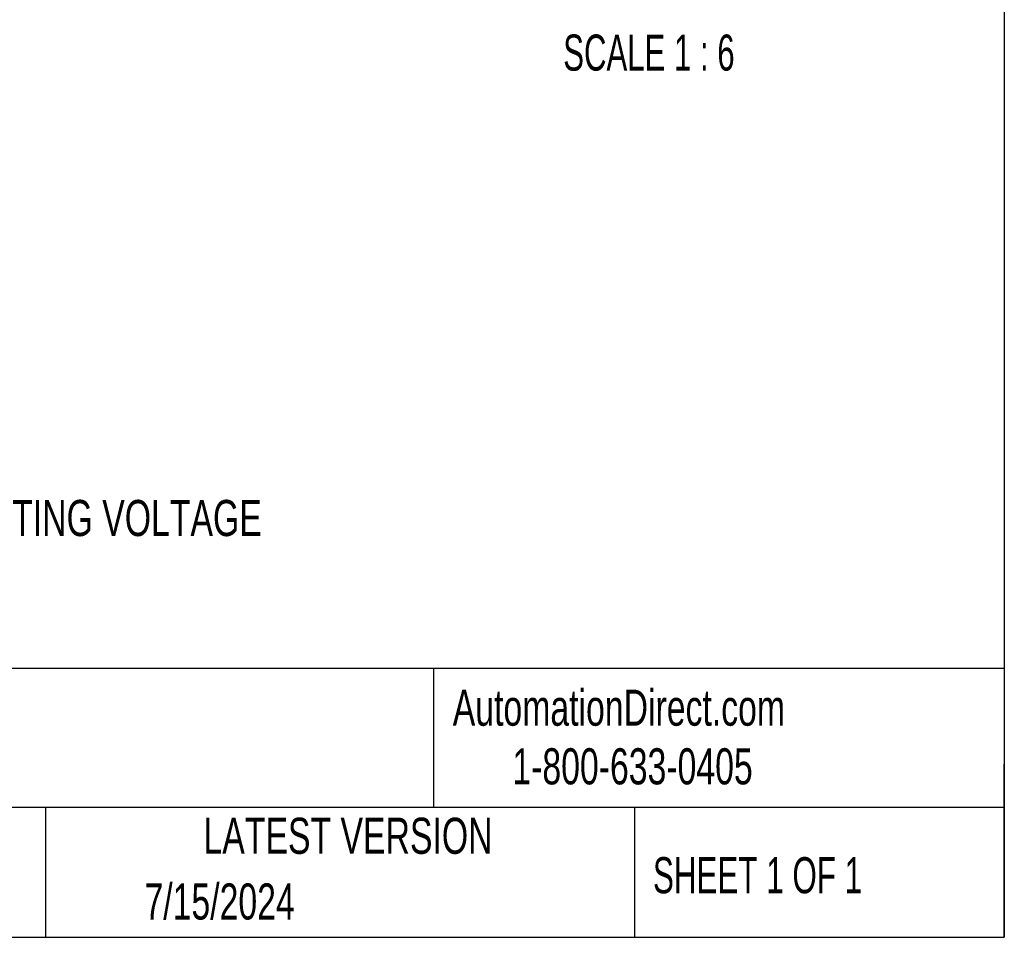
# Model space of a CAD drawing. Header units: inches. Extents: x 3 to 150, y 3 to 116.
# Tile 28 of 58: x 119 to 150, y 3 to 33. Entities that reach past the tile are written whole.
import ezdxf

# ---------------------------------------------------------------- set-up
doc = ezdxf.new("R2010")
doc.units = ezdxf.units.IN
doc.header["$LTSCALE"] = 14
doc.header["$MEASUREMENT"] = 0
doc.layers.add('TEXT', color=140, linetype='Continuous', lineweight=25)
doc.styles.add('SLDTEXTSTYLE0', font='TXT', dxfattribs={"width": 0.7})
doc.styles.add('SLDTEXTSTYLE1', font='TXT', dxfattribs={"width": 0.65})
doc.styles.add('SLDTEXTSTYLE2', font='TXT', dxfattribs={"width": 0.645455})

msp = doc.modelspace()

# ---------------------------------------------------------------- linework, layer by layer
at = {"layer": 'TEXT'}
for p, q in [((150.5, 115.5), (150.5, 3.5)), ((150.5, 12.195), (3.5, 12.195)), ((132.049, 12.195), (132.049, 7.7)), ((150.5, 3.5), (150.5, 9.1)), ((150.5, 7.7), (3.5, 7.7)), ((119.503, 7.7), (119.503, 3.5)), ((138.539, 7.7), (138.539, 3.5)), ((3.5, 3.5), (150.5, 3.5))]:
    msp.add_line(p, q, dxfattribs=at)

# ---------------------------------------------------------------- texts
for s, insert, char_height, attachment_point, style in [('SCALE 1 : 6', (139.01, 32.685), 1.16667, 2, 'SLDTEXTSTYLE2'), ('2 GPM, 2200 PSI, 10 GAL RESERVOIR, 3HP, 230/460 VAC OPERATING VOLTAGE', (84.917, 17.639), 1.16667, 1, 'SLDTEXTSTYLE0'), ('AutomationDirect.com', (132.667, 11.507), 1.16667, 1, 'SLDTEXTSTYLE0'), ('1-800-633-0405', (134.594, 9.611), 1.16667, 1, 'SLDTEXTSTYLE0'), ('LATEST VERSION', (129.281, 7.366), 1.16667, 2, 'SLDTEXTSTYLE0'), ('SHEET 1 OF 1', (139.141, 6.091), 1.16667, 1, 'SLDTEXTSTYLE1'), ('7/15/2024', (122.7, 5.241), 1.1667, 1, 'SLDTEXTSTYLE0')]:
    msp.add_mtext(s, dxfattribs=dict(at, insert=insert, char_height=char_height, attachment_point=attachment_point, style=style))

doc.saveas('drawing.dxf')
